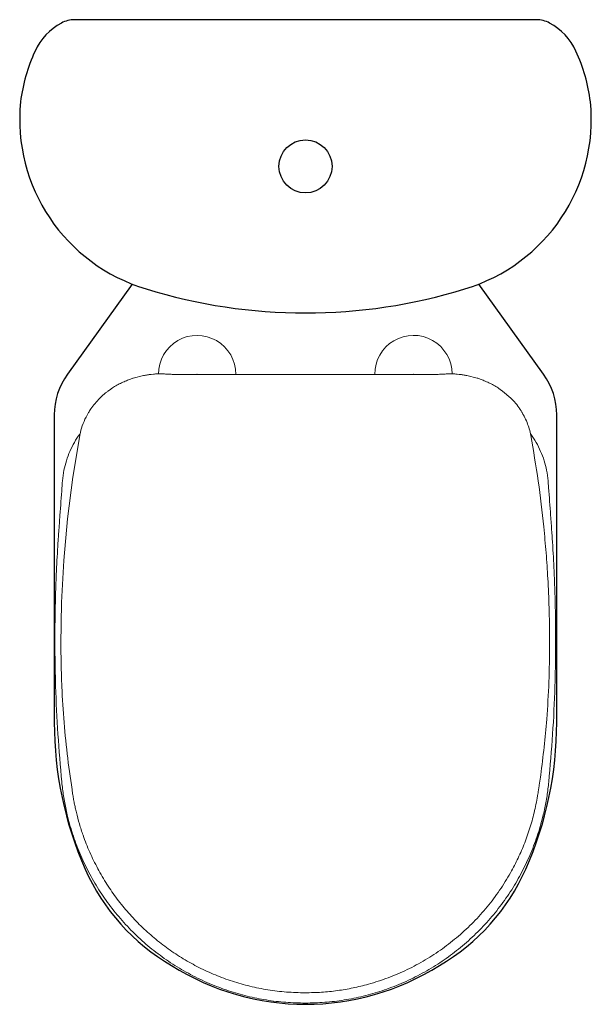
# Model space of a CAD drawing. Header units: millimetres. Extents: x 41.808 to 42.217, y 148.217 to 148.922.
import ezdxf

# ---------------------------------------------------------------- set-up
doc = ezdxf.new("R2010")
doc.units = ezdxf.units.MM
doc.layers.add('BLOCKS', color=3, linetype='Continuous')
doc.layers.add('SANINDUSA', color=3, linetype='Continuous')

msp = doc.modelspace()

# ---------------------------------------------------------------- linework, layer by layer
at = {"layer": 'BLOCKS'}
msp.add_lwpolyline([(41.84695, 148.9224, 0.124547), (41.83744, 148.91999, 0.161936), (41.81854, 148.89987, 0.077458), (41.80818, 148.86364, 0.360201), (41.89815, 148.72969, 0.151424), (42.12646, 148.72969, 0.360201), (42.21643, 148.86364, 0.077458), (42.20607, 148.89987, 0.161936), (42.18717, 148.91999, 0.124547), (42.17766, 148.9224)], format="xyb", close=True, dxfattribs=at)
msp.add_lwpolyline([(41.88815, 148.73311), (41.84172, 148.6686, 0.157229), (41.83231, 148.6394), (41.83231, 148.41925, 0.104355), (41.85447, 148.3142, 0.158993), (41.9163, 148.24529, 0.290475), (42.10832, 148.24529, 0.158993), (42.17014, 148.3142, 0.104355), (42.19231, 148.41925), (42.19231, 148.6394, 0.157229), (42.18289, 148.6686), (42.13647, 148.73311)], format="xyb", dxfattribs=at)
msp.add_circle((42.01231, 148.8174), 0.019, dxfattribs=at)
at = {"layer": 'SANINDUSA', "linetype": 'Continuous', "lineweight": 15}
for p, q in [((41.88892, 148.66571), (41.89634, 148.66761)), ((41.90022, 148.66826), (41.90185, 148.66846)), ((41.90185, 148.66846), (41.90343, 148.66862)), ((41.90721, 148.66879), (41.91046, 148.66876)), ((41.91095, 148.66874), (41.91123, 148.66873)), ((41.91123, 148.66873), (41.91199, 148.66869)), ((41.91199, 148.66869), (41.91273, 148.66865)), ((41.91273, 148.66865), (41.91346, 148.66861)), ((41.91427, 148.66857), (41.91512, 148.66853)), ((41.91512, 148.66853), (41.91598, 148.6685)), ((41.91598, 148.6685), (41.91687, 148.66847)), ((41.91778, 148.66845), (41.91871, 148.66843)), ((41.91871, 148.66843), (41.91964, 148.66842)), ((41.91964, 148.66842), (41.92059, 148.66842)), ((41.93465, 148.66871), (41.93436, 148.66842)), ((41.93465, 148.66871), (41.93494, 148.66842)), ((41.96163, 148.66871), (41.96165, 148.66871)), ((42.06266, 148.66871), (42.06265, 148.66871)), ((42.08965, 148.66871), (42.08936, 148.66842)), ((42.08965, 148.66871), (42.08994, 148.66842)), ((42.10465, 148.66842), (42.1037, 148.66842)), ((42.10559, 148.66843), (42.10465, 148.66842)), ((42.10651, 148.66845), (42.10559, 148.66843)), ((42.10831, 148.6685), (42.10742, 148.66847)), ((42.10918, 148.66853), (42.10831, 148.6685)), ((42.11002, 148.66857), (42.10918, 148.66853)), ((42.11156, 148.66865), (42.11083, 148.66861)), ((42.11231, 148.66869), (42.11156, 148.66865)), ((42.11307, 148.66873), (42.11231, 148.66869)), ((42.11334, 148.66874), (42.11307, 148.66873)), ((42.11708, 148.66879), (42.11384, 148.66876)), ((42.12245, 148.66846), (42.12087, 148.66862)), ((42.12408, 148.66826), (42.12245, 148.66846)), ((42.13538, 148.66571), (42.12796, 148.66761)), ((41.87075, 148.65646), (41.8725, 148.65772)), ((42.15355, 148.65646), (42.15179, 148.65772)), ((42.15938, 148.65139), (42.15355, 148.65646)), ((41.85754, 148.64222), (41.85852, 148.64371)), ((41.83822, 148.59231), (41.8381, 148.5908)), ((42.18608, 148.59231), (42.1862, 148.5908))]:
    msp.add_line(p, q, dxfattribs=at)
at = {"layer": 'SANINDUSA', "linetype": 'Continuous', "lineweight": 15, "flags": 128}
msp.add_lwpolyline([(41.83711, 148.47491), (41.83761, 148.50504), (41.83922, 148.5351), (41.84192, 148.56509), (41.84571, 148.59496), (41.85059, 148.62469), (41.85059, 148.62469), (41.85059, 148.62469), (41.85059, 148.62469), (41.85059, 148.62469), (41.85059, 148.6247)], dxfattribs=at)
at = {"layer": 'SANINDUSA', "linetype": 'Continuous', "lineweight": 15}
for centre, radius, start, end in [((41.93465, 148.66871), 0.02766, 359.40117, 180.27762), ((42.08965, 148.66871), 0.02766, 0.23397, 180.61316), ((42.13272, 148.62271), 0.03916, 32.44122, 47.09052)]:
    msp.add_arc(centre, radius, start, end, dxfattribs=at)
for points, knots in [([(41.8725, 148.65772), (41.87273, 148.65788), (41.874, 148.65875), (41.87639, 148.66023), (41.87974, 148.66204), (41.88303, 148.66355), (41.886, 148.66473), (41.88792, 148.66539), (41.88882, 148.66568), (41.88892, 148.66571)], [0, 0, 0, 0, 0.045122, 0.252445, 0.460002, 0.667927, 0.845737, 0.982873, 1, 1, 1, 1]), ([(41.89634, 148.66761), (41.89725, 148.66776), (41.89817, 148.66791), (41.89908, 148.66809), (41.89908, 148.66809), (41.89908, 148.66809), (41.89908, 148.66809), (41.8991, 148.66809), (41.89921, 148.66811), (41.89959, 148.66817), (41.89995, 148.66822), (41.90022, 148.66826)], [0, 0, 0, 0, 0.708049, 0.708053, 0.708057, 0.708074, 0.708227, 0.709438, 0.719141, 0.796754, 1, 1, 1, 1]), ([(41.90343, 148.66862), (41.90444, 148.66868), (41.90572, 148.66877), (41.90696, 148.66879), (41.90721, 148.66879)], [0, 0, 0, 0, 0.796054, 1, 1, 1, 1]), ([(41.91046, 148.66876), (41.91058, 148.66875), (41.91075, 148.66875), (41.91091, 148.66874), (41.91095, 148.66874)], [0, 0, 0, 0, 0.785323, 1, 1, 1, 1]), ([(41.91346, 148.66861), (41.9135, 148.66861), (41.91377, 148.6686), (41.91404, 148.66858), (41.91427, 148.66857)], [0, 0, 0, 0, 0.153536, 1, 1, 1, 1]), ([(41.91687, 148.66847), (41.91689, 148.66847), (41.91719, 148.66846), (41.9175, 148.66846), (41.91778, 148.66845)], [0, 0, 0, 0, 0.074065, 1, 1, 1, 1]), ([(41.92059, 148.66842), (41.92059, 148.66842), (41.94882, 148.66842), (41.97934, 148.66842), (42.00986, 148.66842), (42.01215, 148.66842)], [0, 0, 0, 0, 0.000082, 0.924914, 1, 1, 1, 1]), ([(42.1037, 148.66842), (42.1037, 148.66842), (42.07547, 148.66842), (42.04496, 148.66842), (42.01444, 148.66842), (42.01215, 148.66842)], [0, 0, 0, 0, 0.000082, 0.924914, 1, 1, 1, 1]), ([(42.10742, 148.66847), (42.1074, 148.66847), (42.1071, 148.66846), (42.1068, 148.66846), (42.10651, 148.66845)], [0, 0, 0, 0, 0.074065, 1, 1, 1, 1]), ([(42.11083, 148.66861), (42.11079, 148.66861), (42.11053, 148.6686), (42.11025, 148.66858), (42.11002, 148.66857)], [0, 0, 0, 0, 0.153536, 1, 1, 1, 1]), ([(42.11384, 148.66876), (42.11371, 148.66875), (42.11355, 148.66875), (42.11338, 148.66874), (42.11335, 148.66874)], [0, 0, 0, 0, 0.785323, 1, 1, 1, 1]), ([(42.12087, 148.66862), (42.11985, 148.66868), (42.11858, 148.66877), (42.11734, 148.66879), (42.11708, 148.66879)], [0, 0, 0, 0, 0.796054, 1, 1, 1, 1]), ([(42.12796, 148.66761), (42.12704, 148.66776), (42.12613, 148.66791), (42.12521, 148.66809), (42.12521, 148.66809), (42.12521, 148.66809), (42.12521, 148.66809), (42.1252, 148.66809), (42.12508, 148.66811), (42.12471, 148.66817), (42.12434, 148.66822), (42.12408, 148.66826)], [0, 0, 0, 0, 0.708049, 0.708053, 0.708057, 0.708074, 0.708227, 0.709438, 0.719141, 0.796754, 1, 1, 1, 1]), ([(42.15179, 148.65772), (42.15156, 148.65788), (42.15029, 148.65875), (42.14791, 148.66023), (42.14456, 148.66204), (42.14126, 148.66355), (42.13829, 148.66473), (42.13638, 148.66539), (42.13548, 148.66568), (42.13538, 148.66571)], [0, 0, 0, 0, 0.045122, 0.252445, 0.460002, 0.667927, 0.845737, 0.982873, 1, 1, 1, 1]), ([(41.86491, 148.65139), (41.86502, 148.6515), (41.86583, 148.6523), (41.86718, 148.65356), (41.86903, 148.65513), (41.87017, 148.65601), (41.87075, 148.65646)], [0, 0, 0, 0, 0.0614915, 0.4386395, 0.7195054, 1, 1, 1, 1]), ([(41.85852, 148.64371), (41.8595, 148.64506), (41.86145, 148.64777), (41.86376, 148.65018), (41.86491, 148.65139)], [0, 0, 0, 0, 0.498805, 1, 1, 1, 1]), ([(41.85581, 148.63929), (41.85598, 148.6396), (41.85653, 148.6406), (41.85713, 148.64156), (41.85754, 148.64222)], [0, 0, 0, 0, 0.313807, 1, 1, 1, 1]), ([(42.16676, 148.64222), (42.1666, 148.64248), (42.16633, 148.64288), (42.16601, 148.64336), (42.16585, 148.6436), (42.16578, 148.64369), (42.16577, 148.64371), (42.16577, 148.64371), (42.16577, 148.64371), (42.16577, 148.64371), (42.16577, 148.64371), (42.16577, 148.64371)], [0, 0, 0, 0, 0.4999991, 0.812509, 0.9687673, 0.9882986, 0.9980668, 0.9992864, 0.9998986, 0.9999741, 1, 1, 1, 1]), ([(42.1685, 148.6393), (42.16836, 148.63954), (42.16808, 148.64004), (42.16765, 148.64078), (42.16722, 148.6415), (42.16691, 148.64198), (42.16676, 148.64222)], [0, 0, 0, 0, 0.2507061, 0.5000014, 0.7492995, 1, 1, 1, 1]), ([(41.85059, 148.6247), (41.85059, 148.6247), (41.8506, 148.62471), (41.85061, 148.62479), (41.85074, 148.62548), (41.85134, 148.62835), (41.8528, 148.63326), (41.85481, 148.63728), (41.85581, 148.63929)], [0, 0, 0, 0, 0.000022, 0.001867, 0.016621, 0.134411, 0.567993, 1, 1, 1, 1]), ([(42.17371, 148.6247), (42.17337, 148.62628), (42.17269, 148.62946), (42.17106, 148.63405), (42.16962, 148.63719), (42.16872, 148.63889), (42.16857, 148.63916), (42.16851, 148.63927), (42.1685, 148.63929), (42.1685, 148.63929), (42.1685, 148.63929), (42.1685, 148.6393), (42.1685, 148.6393), (42.1685, 148.6393), (42.1685, 148.6393), (42.1685, 148.6393)], [0, 0, 0, 0, 0.312487, 0.62497, 0.937477, 0.976553, 0.996091, 0.998533, 0.999754, 0.999907, 0.999983, 0.999993, 0.999997, 0.999999, 1, 1, 1, 1]), ([(41.85085, 148.62593), (41.85078, 148.62585), (41.84918, 148.62393), (41.84666, 148.61973), (41.8434, 148.61337), (41.84094, 148.60667), (41.83909, 148.59964), (41.83851, 148.5948), (41.83822, 148.59231)], [0, 0, 0, 0, 0.009111, 0.205952, 0.401664, 0.597977, 0.79374, 1, 1, 1, 1]), ([(42.1734, 148.62599), (42.17349, 148.62589), (42.1751, 148.62395), (42.17763, 148.61973), (42.18089, 148.61337), (42.18336, 148.60667), (42.1852, 148.59964), (42.18578, 148.5948), (42.18608, 148.59231)], [0, 0, 0, 0, 0.011163, 0.207597, 0.402903, 0.598809, 0.794167, 1, 1, 1, 1]), ([(42.18719, 148.47491), (42.18719, 148.47618), (42.18719, 148.4787), (42.18717, 148.48248), (42.18713, 148.48627), (42.18707, 148.49005), (42.187, 148.49383), (42.18691, 148.49762), (42.18664, 148.50707), (42.18602, 148.52143), (42.18473, 148.54069), (42.18263, 148.564), (42.1793, 148.59207), (42.17557, 148.61382), (42.17371, 148.6247)], [0, 0, 0, 0, 0.025138, 0.050271, 0.075402, 0.100528, 0.125651, 0.15077, 0.175886, 0.313965, 0.437182, 0.560348, 0.780193, 1, 1, 1, 1]), ([(41.8381, 148.5908), (41.83801, 148.58966), (41.83744, 148.58187), (41.8366, 148.57019), (41.83584, 148.55965), (41.83555, 148.55576)], [0, 0, 0, 0, 0.097608, 0.66681, 1, 1, 1, 1]), ([(42.1862, 148.5908), (42.18628, 148.58966), (42.18685, 148.58187), (42.1877, 148.57019), (42.18846, 148.55965), (42.18874, 148.55576)], [0, 0, 0, 0, 0.097608, 0.66681, 1, 1, 1, 1]), ([(41.83555, 148.55576), (41.83544, 148.5541), (41.8353, 148.55224), (41.83518, 148.55039), (41.83517, 148.5502)], [0, 0, 0, 0, 0.898003, 1, 1, 1, 1]), ([(42.18874, 148.55576), (42.18886, 148.5541), (42.18899, 148.55224), (42.18912, 148.55039), (42.18913, 148.5502)], [0, 0, 0, 0, 0.898003, 1, 1, 1, 1]), ([(41.83517, 148.5502), (41.83505, 148.54854), (41.8345, 148.54023), (41.8336, 148.52302), (41.83285, 148.49856), (41.83269, 148.47187), (41.83326, 148.44262), (41.83473, 148.41083), (41.83673, 148.38799), (41.83773, 148.37658)], [0, 0, 0, 0, 0.028763, 0.14382, 0.297355, 0.450913, 0.604446, 0.802223, 1, 1, 1, 1]), ([(42.18913, 148.5502), (42.18924, 148.54854), (42.18979, 148.54023), (42.19069, 148.52302), (42.19145, 148.49856), (42.19161, 148.47187), (42.19104, 148.44262), (42.18956, 148.41083), (42.18757, 148.38799), (42.18657, 148.37658)], [0, 0, 0, 0, 0.028763, 0.14382, 0.297355, 0.450913, 0.604446, 0.802223, 1, 1, 1, 1]), ([(41.8455, 148.36814), (41.84426, 148.37661), (41.84178, 148.39355), (41.83925, 148.41912), (41.83782, 148.44154), (41.83734, 148.4565), (41.8372, 148.46394), (41.83715, 148.4671), (41.83712, 148.47075), (41.83711, 148.47336), (41.83711, 148.47491)], [0, 0, 0, 0, 0.239596, 0.479108, 0.718615, 0.868268, 0.897671, 0.927076, 0.956483, 1, 1, 1, 1]), ([(42.1788, 148.36814), (42.17885, 148.36845), (42.17894, 148.36908), (42.17909, 148.37002), (42.17924, 148.37097), (42.17938, 148.37191), (42.17952, 148.37285), (42.17966, 148.3738), (42.1798, 148.37474), (42.18019, 148.37735), (42.18145, 148.38627), (42.18332, 148.40154), (42.18537, 148.42374), (42.18687, 148.4482), (42.18709, 148.46601), (42.18719, 148.47491)], [0, 0, 0, 0, 0.008902, 0.017803, 0.026704, 0.035606, 0.044506, 0.053407, 0.062307, 0.071208, 0.127147, 0.314437, 0.501689, 0.750798, 1, 1, 1, 1]), ([(41.83773, 148.37658), (41.8379, 148.37492), (41.83843, 148.36994), (41.83973, 148.36169), (41.84215, 148.35034), (41.84584, 148.33766), (41.85114, 148.32384), (41.85758, 148.31052), (41.8651, 148.29779), (41.87369, 148.28576), (41.88327, 148.27448), (41.89375, 148.26403), (41.90506, 148.25452), (41.91715, 148.24601), (41.92992, 148.23854), (41.94327, 148.23215), (41.95684, 148.227), (41.97055, 148.22308), (41.98427, 148.22033), (41.99817, 148.21859), (42.00749, 148.21837), (42.01215, 148.21826)], [0, 0, 0, 0, 0.019364, 0.058168, 0.096972, 0.154083, 0.211397, 0.268712, 0.325822, 0.382925, 0.440233, 0.49754, 0.554643, 0.611745, 0.669051, 0.726357, 0.783458, 0.837507, 0.891729, 0.945951, 1, 1, 1, 1]), ([(42.18657, 148.37658), (42.18639, 148.37492), (42.18587, 148.36994), (42.18457, 148.36169), (42.18214, 148.35034), (42.17846, 148.33766), (42.17315, 148.32384), (42.16672, 148.31052), (42.15919, 148.29779), (42.1506, 148.28576), (42.14102, 148.27448), (42.13054, 148.26403), (42.11923, 148.25452), (42.10715, 148.24601), (42.09437, 148.23854), (42.08103, 148.23215), (42.06745, 148.227), (42.05375, 148.22308), (42.04002, 148.22033), (42.02612, 148.21859), (42.0168, 148.21837), (42.01215, 148.21826)], [0, 0, 0, 0, 0.019364, 0.058168, 0.096972, 0.154083, 0.211397, 0.268712, 0.325822, 0.382925, 0.440233, 0.49754, 0.554643, 0.611745, 0.669051, 0.726357, 0.783458, 0.837507, 0.891729, 0.945951, 1, 1, 1, 1]), ([(42.01215, 148.22565), (42.00764, 148.22575), (41.99869, 148.22596), (41.98542, 148.2276), (41.97247, 148.23018), (41.95987, 148.23375), (41.94768, 148.23825), (41.93593, 148.24365), (41.92468, 148.2499), (41.91395, 148.25697), (41.90381, 148.26483), (41.89429, 148.27342), (41.88544, 148.28272), (41.87731, 148.29268), (41.86993, 148.30327), (41.86335, 148.31446), (41.85762, 148.3262), (41.85337, 148.33696), (41.85028, 148.34654), (41.84866, 148.35258), (41.84775, 148.35645), (41.84738, 148.3581), (41.84703, 148.35976), (41.84669, 148.36142), (41.84637, 148.36309), (41.84606, 148.36477), (41.84577, 148.36645), (41.84559, 148.36757), (41.8455, 148.36814)], [0, 0, 0, 0, 0.056646, 0.112527, 0.167788, 0.222555, 0.276936, 0.331027, 0.384909, 0.438655, 0.492329, 0.545995, 0.599713, 0.653547, 0.707569, 0.761857, 0.8165, 0.871606, 0.907176, 0.94302, 0.950097, 0.957186, 0.964288, 0.971403, 0.978531, 0.985674, 0.99283, 1, 1, 1, 1]), ([(42.01215, 148.22565), (42.01602, 148.22572), (42.02372, 148.22587), (42.03516, 148.22709), (42.04638, 148.229), (42.05855, 148.23195), (42.07156, 148.2362), (42.0852, 148.24203), (42.09822, 148.249), (42.11054, 148.25705), (42.1221, 148.26612), (42.13283, 148.27616), (42.14267, 148.28711), (42.15154, 148.29891), (42.15884, 148.31064), (42.16475, 148.32206), (42.16948, 148.333), (42.17342, 148.34436), (42.17664, 148.35608), (42.17808, 148.3641), (42.1788, 148.36814)], [0, 0, 0, 0, 0.048693, 0.09681, 0.144444, 0.191679, 0.254155, 0.316205, 0.377957, 0.439521, 0.500996, 0.562476, 0.624052, 0.685826, 0.747908, 0.79744, 0.847323, 0.897643, 0.948498, 1, 1, 1, 1])]:
    msp.add_open_spline(points, degree=3, knots=knots, dxfattribs=at)

doc.saveas('drawing.dxf')
